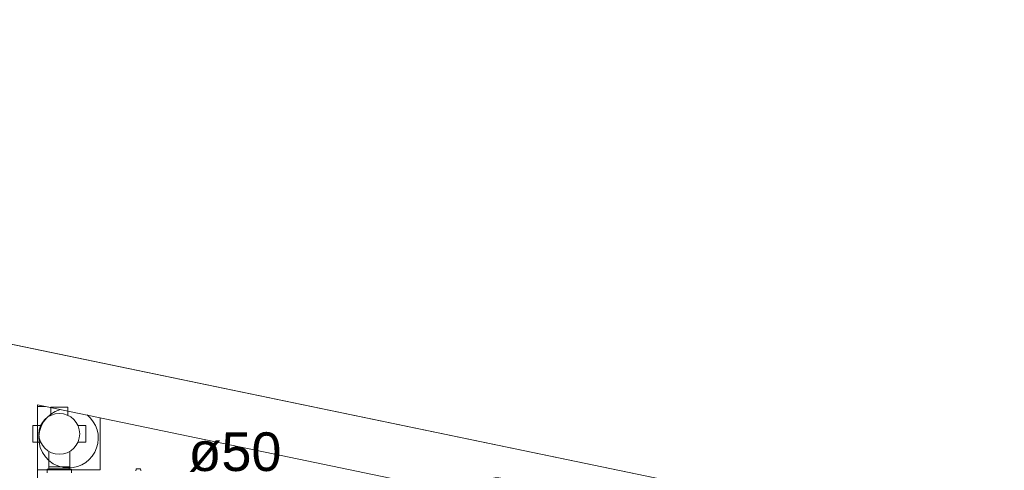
# Model space of a CAD drawing. Header units: millimetres. Extents: x 567 to 934, y -1 to 364.
# Tile 208 of 256: x 620.2 to 625.3, y 169.95 to 172.28. Entities that reach past the tile are written whole.
import ezdxf

# ---------------------------------------------------------------- set-up
doc = ezdxf.new("R2010")
doc.units = ezdxf.units.MM
doc.header["$MEASUREMENT"] = 0
doc.linetypes.add('NULL', pattern=[0])
doc.layers.add('ARQ FINA', color=8, linetype='Continuous')
for name, color, linetype, lineweight in [('Simbolos', 14, 'Continuous', 20), ('Simbolos_int', 14, 'Continuous', 15), ('TQ-Textos conduto', 7, 'Continuous', 9)]:
    doc.layers.add(name, color=color, linetype=linetype, lineweight=lineweight)
doc.styles.add('Arial', font='arial.ttf')

msp = doc.modelspace()

# ---------------------------------------------------------------- linework, layer by layer
at = {"layer": 'ARQ FINA', "lineweight": 5}
for p, q in [((666.8823, 160.9083), (602.6777, 174.2348)), ((627.4774, 169.0873), (613.0374, 172.0845)), ((620.2974, 170.2916), (623.3574, 169.6565)), ((620.2974, 167.8391), (620.2974, 170.2916)), ((620.2974, 170.2836), (620.3359, 170.2836)), ((620.3359, 170.2836), (620.2974, 170.2836)), ((620.2974, 170.2836), (620.3359, 170.2836)), ((620.6219, 170.2243), (620.6219, 169.9546)), ((620.6219, 169.9546), (620.6219, 170.2243)), ((620.6219, 170.2243), (620.6219, 169.9546)), ((620.6219, 169.9546), (620.2974, 169.9546)), ((620.2974, 169.9546), (620.6219, 169.9546)), ((620.6219, 169.9546), (620.2974, 169.9546))]:
    msp.add_line(p, q, dxfattribs=at)
for start, end in [(105.7776, 270), (270, 51.5412)]:
    msp.add_arc((620.4574, 170.1191), 0.154, start, end, dxfattribs=at)
at = {"layer": 'Simbolos'}
for p, q in [((620.3662, 170.2789), (620.4534, 170.2789)), ((620.3662, 170.2394), (620.3662, 170.2789)), ((620.4534, 170.2394), (620.4534, 170.2789)), ((620.2722, 170.0977), (620.2722, 170.1849)), ((620.3117, 170.1849), (620.2722, 170.1849)), ((620.5079, 170.1849), (620.5474, 170.1849)), ((620.5474, 170.0977), (620.5474, 170.1849)), ((620.3117, 170.0977), (620.2722, 170.0977)), ((620.5079, 170.0977), (620.5474, 170.0977)), ((620.3555, 170.0508), (620.3555, 169.9714)), ((620.4641, 170.0508), (620.4641, 169.9714)), ((620.3462, 169.9399), (620.3462, 169.9574)), ((620.348, 169.9594), (620.3533, 169.9599)), ((620.3551, 169.9709), (620.3555, 169.9714)), ((620.3551, 169.9619), (620.3551, 169.9709)), ((620.4645, 169.9709), (620.4641, 169.9714)), ((620.4645, 169.9619), (620.4645, 169.9709)), ((620.4716, 169.9594), (620.4663, 169.9599)), ((620.4734, 169.9399), (620.4734, 169.9574)), ((620.8071, 169.9591), (620.8066, 169.9539)), ((620.828, 169.9609), (620.8091, 169.9609)), ((620.8299, 169.9594), (620.8315, 169.9536))]:
    msp.add_line(p, q, dxfattribs=at)
for points in [[(620.3645, 170.2367), (620.3648, 170.2369), (620.3651, 170.2371), (620.3654, 170.2374), (620.3656, 170.2377), (620.3658, 170.238), (620.366, 170.2383), (620.3661, 170.2387), (620.3662, 170.239), (620.3662, 170.2394)], [(620.4534, 170.2394), (620.4534, 170.239), (620.4535, 170.2387), (620.4536, 170.2383), (620.4538, 170.238), (620.454, 170.2377), (620.4542, 170.2374), (620.4545, 170.2371), (620.4548, 170.2369), (620.4551, 170.2367)], [(620.3117, 170.1849), (620.3121, 170.1849), (620.3124, 170.185), (620.3128, 170.1851), (620.3131, 170.1853), (620.3135, 170.1855), (620.3137, 170.1857), (620.314, 170.186), (620.3142, 170.1863), (620.3144, 170.1866)], [(620.5052, 170.1866), (620.5054, 170.1863), (620.5056, 170.186), (620.5059, 170.1857), (620.5061, 170.1855), (620.5065, 170.1853), (620.5068, 170.1851), (620.5072, 170.185), (620.5075, 170.1849), (620.5079, 170.1849)], [(620.3144, 170.096), (620.3142, 170.0963), (620.314, 170.0966), (620.3137, 170.0969), (620.3135, 170.0971), (620.3131, 170.0973), (620.3128, 170.0975), (620.3124, 170.0976), (620.3121, 170.0977), (620.3117, 170.0977)], [(620.5079, 170.0977), (620.5075, 170.0977), (620.5072, 170.0976), (620.5068, 170.0975), (620.5065, 170.0973), (620.5061, 170.0971), (620.5059, 170.0969), (620.5056, 170.0966), (620.5054, 170.0963), (620.5052, 170.096)], [(620.348, 169.9594), (620.3477, 169.9593), (620.3474, 169.9592), (620.3471, 169.9591), (620.3468, 169.9589), (620.3466, 169.9586), (620.3464, 169.9583), (620.3463, 169.958), (620.3462, 169.9577), (620.3462, 169.9574)], [(620.3533, 169.9599), (620.3536, 169.9599), (620.3539, 169.96), (620.3542, 169.9602), (620.3545, 169.9604), (620.3547, 169.9606), (620.3549, 169.9609), (620.355, 169.9612), (620.3551, 169.9615), (620.3551, 169.9619)], [(620.4645, 169.9619), (620.4645, 169.9615), (620.4646, 169.9612), (620.4647, 169.9609), (620.4649, 169.9606), (620.4651, 169.9604), (620.4654, 169.9602), (620.4657, 169.96), (620.466, 169.9599), (620.4663, 169.9599)], [(620.4734, 169.9574), (620.4734, 169.9577), (620.4733, 169.958), (620.4732, 169.9583), (620.473, 169.9586), (620.4728, 169.9589), (620.4725, 169.9591), (620.4722, 169.9592), (620.4719, 169.9593), (620.4716, 169.9594)], [(620.8091, 169.9609), (620.8088, 169.9609), (620.8084, 169.9608), (620.8081, 169.9607), (620.8079, 169.9605), (620.8076, 169.9603), (620.8074, 169.96), (620.8073, 169.9597), (620.8072, 169.9594), (620.8071, 169.9591)], [(620.8299, 169.9594), (620.8298, 169.9597), (620.8297, 169.9599), (620.8295, 169.9602), (620.8293, 169.9604), (620.8291, 169.9606), (620.8288, 169.9607), (620.8286, 169.9608), (620.8283, 169.9609), (620.828, 169.9609)], [(620.8046, 169.9521), (620.805, 169.9521), (620.8053, 169.9522), (620.8056, 169.9523), (620.8059, 169.9525), (620.8061, 169.9527), (620.8063, 169.953), (620.8065, 169.9533), (620.8066, 169.9536), (620.8066, 169.9539)], [(620.8315, 169.9536), (620.8316, 169.9533), (620.8317, 169.953), (620.8319, 169.9528), (620.8321, 169.9526), (620.8323, 169.9524), (620.8326, 169.9523), (620.8329, 169.9522), (620.8331, 169.9521), (620.8334, 169.9521)]]:
    msp.add_lwpolyline(points, dxfattribs=at)
msp.add_circle((620.4098, 170.1413), 0.1056, dxfattribs=at)
at = {"layer": 'Simbolos_int'}
for p, q in [((620.4645, 169.96), (620.3551, 169.96)), ((620.3555, 169.9714), (620.4098, 169.9714)), ((620.4641, 169.9714), (620.4098, 169.9714))]:
    msp.add_line(p, q, dxfattribs=at)

# ---------------------------------------------------------------- texts
at = {"layer": 'TQ-Textos conduto', "linetype": 'NULL', "char_height": 0.2, "width": 0.962805, "attachment_point": 8, "line_spacing_factor": 0.6, "style": 'Arial'}
for insert in [(621.3186, 169.9438), (622.5125, 169.7081)]:
    msp.add_mtext('ø50', dxfattribs=dict(at, insert=insert))

doc.saveas('drawing.dxf')
